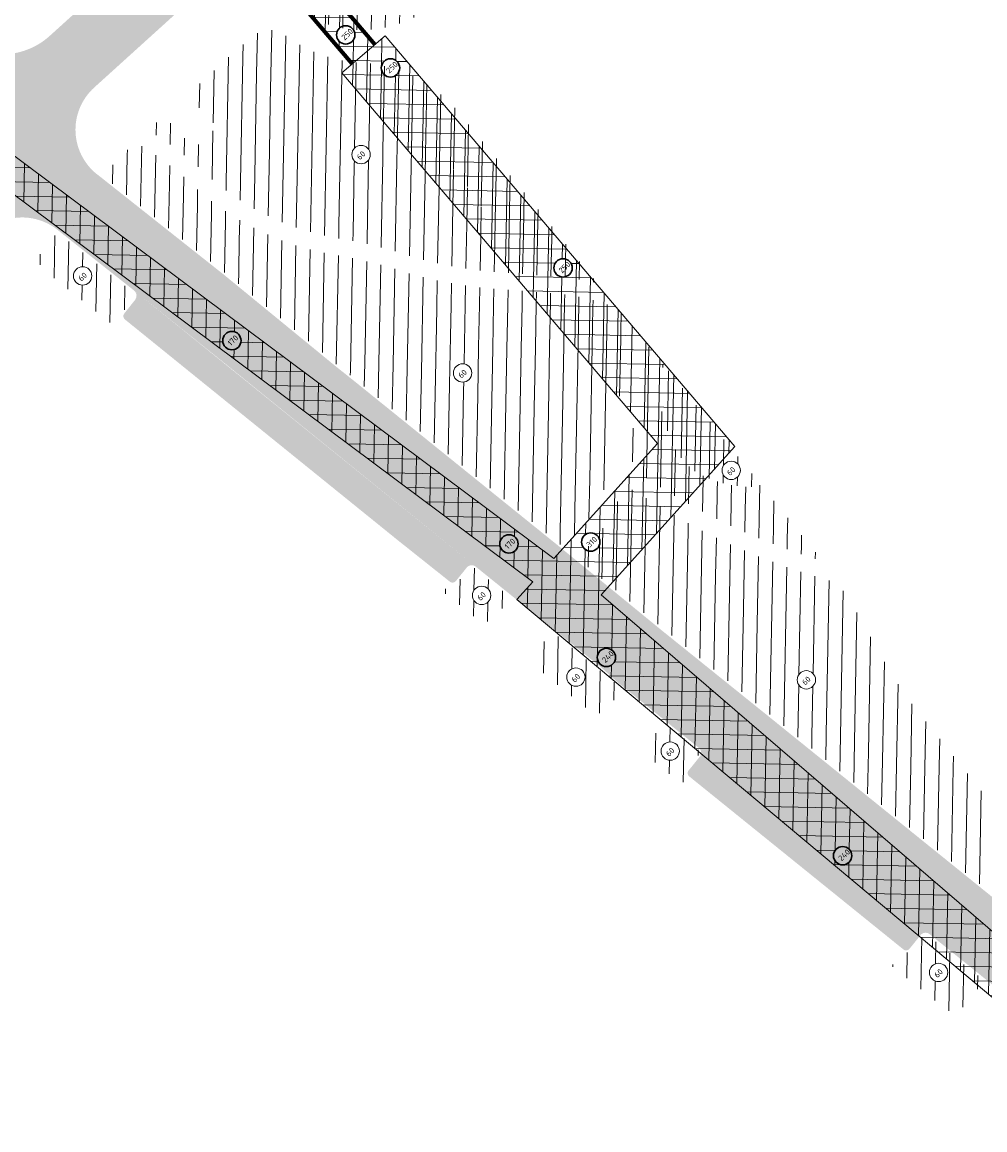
# Model space of a CAD drawing. Header units: metres. Extents: x 93002 to 101266, y 464849 to 465338.
# Tile 8 of 14: x 93188 to 93255, y 465098 to 465176. Entities that reach past the tile are written whole.
import ezdxf

# ---------------------------------------------------------------- set-up
doc = ezdxf.new("R2010")
doc.units = ezdxf.units.M
for name, color, linetype, lineweight in [('N-WE-GK-KISTDAM-G', 40, 'CONTINUOUS', 70), ('N-WE-GW-GROND_TEELAARDE-A', 94, 'CONTINUOUS', 18), ('N-WE-GW-ONTGRAVING-V', 7, 'CONTINUOUS', 30), ('N-WE-GW-ONTGRAVINGSVAK-T25', 7, 'CONTINUOUS', 25), ('N-WE-VH-VERHARDING_FUNDERING-A-200', 252, 'CONTINUOUS', 18), ('V-WE-VH-VERHARDING_FUNDERING-A-200', 252, 'CONTINUOUS', 18)]:
    doc.layers.add(name, color=color, linetype=linetype, lineweight=lineweight)
doc.styles.add('NLCS_200_25', font='NLCS-ISO.ttf', dxfattribs={"height": 0.5})
pattern_1 = [(88.91073676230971, (-156813.3608325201, 869735.9383361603), (-0.9998192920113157, 0.01901008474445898), [])]
pattern_2 = [(178.9107367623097, (0, 0), (-0.01901008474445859, -0.9998192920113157), []), (88.91073676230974, (0, 0), (-0.9998192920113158, 0.01901008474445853), [])]

msp = doc.modelspace()

# ---------------------------------------------------------------- hatches: boundary and pattern name
at = {"layer": 'N-WE-GW-GROND_TEELAARDE-A'}
h = msp.add_hatch(dxfattribs=at)
h.set_pattern_fill('AGW-GROND_TEELAARDE', color=256, angle=315, style=0, pattern_type=2)
h.set_pattern_definition(pattern_1)
edge = h.paths.add_edge_path()
edge.add_line((93214.31843286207, 465178.3211020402), (93215.65418004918, 465179.404697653))
edge.add_line((93215.65418004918, 465179.404697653), (93214.00546177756, 465181.437070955))
edge.add_arc((93212.51439515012, 465180.2274758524), 1.919999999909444, 39.04993434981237, 132.1623513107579)
edge.add_line((93211.22562651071, 465181.650667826), (93207.15233927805, 465177.9621107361))
edge.add_arc((93207.76987425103, 465177.2801645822), 0.9199999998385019, 132.1623513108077, 237.7257967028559)
edge.add_arc((93211.50723175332, 465183.1979769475), 7.919167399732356, 237.7257967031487, 302.6025604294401)
edge.add_line((93215.77414592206, 465176.5266460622), (93214.31843286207, 465178.3211020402))
edge = h.paths.add_edge_path(flags=16)
edge.add_arc((93211.80201265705, 465178.4435387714), 0.6465810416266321, 0, 360)
h = msp.add_hatch(dxfattribs=at)
h.set_pattern_fill('AGW-GROND_TEELAARDE', color=256, angle=315, style=0, pattern_type=2)
h.set_pattern_definition(pattern_1)
edge = h.paths.add_edge_path()
edge.add_arc((93211.38636808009, 465166.4905912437), 0.6465810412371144, 4.356662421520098, 228.3503315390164)
edge.add_arc((93213.99480644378, 465161.2252001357), 5.665705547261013, 122.4275831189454, 138.8604944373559)
edge.add_arc((93211.22598616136, 465163.3490871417), 2.194450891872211, 133.0523957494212, 185.281941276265)
edge.add_arc((93211.54563702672, 465163.3943926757), 2.516964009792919, 185.6390431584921, 236.4789093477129)
edge.add_arc((93225.7400617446, 465192.3775095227), 34.76968699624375, 243.370584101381, 251.3662531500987)
edge.add_arc((93203.84912344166, 465125.1238462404), 35.96082644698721, 72.5538082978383, 80.42495764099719)
edge.add_arc((93212.85646661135, 465178.8242654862), 18.48981398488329, 227.89743490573, 260.5818446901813, ccw=False)
edge.add_arc((93202.24370909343, 465167.6181391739), 3.08124855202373, 234.6225614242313, 281.1821405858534)
edge.add_arc((93202.51732953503, 465166.8243309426), 2.252358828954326, 278.2686312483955, 331.2789814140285)
edge.add_arc((93199.58234627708, 465168.4775952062), 5.620857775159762, 330.8766353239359, 370.9820011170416)
edge.add_arc((93198.50420129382, 465168.4174775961), 6.692312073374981, 9.728759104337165, 53.10169571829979)
edge.add_line((93202.52224242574, 465173.7693358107), (93203.66640977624, 465174.755485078))
edge.add_arc((93204.92985320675, 465173.3932479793), 1.857950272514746, 53.36054559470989, 132.8452095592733, ccw=False)
edge.add_arc((93211.97023116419, 465182.9765803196), 10.03356285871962, 233.7595417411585, 265.8537802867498)
edge.add_arc((93210.78292339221, 465163.2605708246), 9.719686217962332, 39.3673129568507, 87.27638979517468, ccw=False)
edge.add_line((93218.29716964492, 465169.425666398), (93225.47019934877, 465160.6397349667))
edge.add_arc((93224.98738112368, 465167.9241578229), 7.300406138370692, 234.38041618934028, 273.7920702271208, ccw=False)
edge.add_arc((93226.67744625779, 465168.797237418), 9.035963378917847, 208.7225780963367, 228.8847741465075, ccw=False)
edge.add_arc((93214.2299383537, 465161.3590326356), 5.481308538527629, 34.38785739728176, 77.70828491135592)
edge.add_arc((93213.99480644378, 465161.2252001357), 5.665705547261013, 75.67266519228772, 110.2794109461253)
h = msp.add_hatch(dxfattribs=at)
h.set_pattern_fill('AGW-GROND_TEELAARDE', color=256, angle=315, style=0, pattern_type=2)
h.set_pattern_definition(pattern_1)
edge = h.paths.add_edge_path()
edge.add_arc((93198.50591836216, 465168.4185263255), 6.690442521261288, 9.722391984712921, 53.10806283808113)
edge.add_line((93202.52224242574, 465173.7693358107), (93199.13102579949, 465170.6984263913))
edge.add_line((93199.13102579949, 465170.6984263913), (93201.2426071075, 465168.4335332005))
edge.add_line((93201.2426071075, 465168.4335332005), (93199.63064241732, 465166.9049303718))
edge.add_line((93199.63064241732, 465166.9049303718), (93197.4831382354, 465169.2083546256))
edge.add_line((93197.4831382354, 465169.2083546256), (93196.37805182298, 465168.2166117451))
edge.add_arc((93184.40744959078, 465148.2764339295), 23.25738611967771, 46.353745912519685, 59.02252177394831, ccw=False)
edge.add_arc((93202.24370909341, 465167.6181391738), 3.081248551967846, 234.6225614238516, 281.1821405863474)
edge.add_arc((93202.51732953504, 465166.8243309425), 2.252358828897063, 278.2686312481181, 329.9362461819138)
edge.add_arc((93199.58234627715, 465168.4775952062), 5.620857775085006, 330.3385922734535, 370.982001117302)
h = msp.add_hatch(dxfattribs=at)
h.set_pattern_fill('AGW-GROND_TEELAARDE', color=256, angle=315, style=0, pattern_type=2)
h.set_pattern_definition(pattern_1)
edge = h.paths.add_edge_path()
edge.add_arc((93210.4690051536, 465112.7419522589), 41.7869050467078, 27.50069665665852, 34.35708770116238)
edge.add_arc((93256.7347915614, 465181.2208092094), 46.41342476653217, 238.4554913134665, 255.3109756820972, ccw=False)
edge.add_arc((93227.44196102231, 465133.7550185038), 9.364328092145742, 26.90454734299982, 57.647161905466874, ccw=False)
edge.add_arc((93244.54699465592, 465141.6335600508), 9.481315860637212, 202.5836785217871, 231.1104698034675)
edge.add_arc((93235.1214007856, 465130.4931200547), 5.118974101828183, -9.019668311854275, 47.27647378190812, ccw=False)
edge.add_arc((93236.69368462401, 465130.2811251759), 3.533092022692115, 315.53267341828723, 350.37836609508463, ccw=False)
edge.add_line((93239.21507586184, 465127.8061856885), (93239.93267225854, 465127.2285171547))
edge.add_line((93239.93267225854, 465127.2285171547), (93242.47796966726, 465125.1698882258))
edge.add_arc((93244.07029106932, 465123.0770388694), 2.629734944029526, 80.03510217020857, 127.26529257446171, ccw=False)
edge.add_arc((93243.90517277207, 465121.0947618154), 4.614207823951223, 46.73291780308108, 82.27568863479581, ccw=False)
edge.add_arc((93250.39925771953, 465128.6369950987), 5.347031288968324, 231.4602669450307, 275.4749343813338)
edge.add_arc((93251.83984261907, 465115.8129668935), 7.558871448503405, 73.80215373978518, 97.07048172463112, ccw=False)
edge.add_line((93253.94842766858, 465123.0717826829), (93250.8719086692, 465126.9049787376))
edge.add_arc((93275.97855006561, 465146.8836061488), 32.08565092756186, 207.5617272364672, 218.5110446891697, ccw=False)
edge = h.paths.add_edge_path()
edge.add_line((93230.60526444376, 465154.2463579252), (93229.49697214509, 465155.6131909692))
edge.add_arc((93224.15782285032, 465143.3410447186), 13.38327645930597, 66.4879538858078, 85.23315278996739)
edge.add_arc((93146.0273970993, 464169.2336500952), 990.6188932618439, 85.4118357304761, 85.62506642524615)
edge.add_arc((93223.5783335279, 465189.9814434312), 33.07488777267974, 254.8368637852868, 266.5615028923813, ccw=False)
edge.add_arc((93203.79752461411, 465125.1270702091), 34.76082644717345, 71.32662866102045, 80.36294098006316)
edge.add_arc((93212.89437137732, 465178.8806068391), 19.75703234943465, 227.8780864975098, 260.4505718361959, ccw=False)
edge.add_arc((93184.40413342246, 465148.2725483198), 22.06248663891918, 46.31290165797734, 59.88638658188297)
edge.add_arc((93229.27650058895, 465132.669854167), 48.43428440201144, 134.2603669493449, 135.6977540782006)
edge.add_arc((93194.1338943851, 465162.5994060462), 3.928469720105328, 41.98762155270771, 82.98373635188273, ccw=False)
edge.add_arc((93207.26476017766, 465174.6176344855), 13.87219676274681, 222.6024872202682, 245.2132240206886)
edge.add_arc((93199.99953376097, 465159.3712799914), 3.022360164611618, -13.637105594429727, 61.34315444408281, ccw=False)
edge.add_arc((93200.56880733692, 465159.2970586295), 2.452422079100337, 318.23883849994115, 344.91214534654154, ccw=False)
edge.add_line((93202.39813676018, 465157.6636793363), (93209.77014246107, 465151.6249383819))
edge.add_line((93209.77014246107, 465151.6249383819), (93210.47471579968, 465151.065732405))
edge.add_arc((93212.13162857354, 465149.7294919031), 2.128590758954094, 81.69002883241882, 141.1150735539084, ccw=False)
edge.add_arc((93211.68127021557, 465139.9844917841), 11.87545799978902, 64.18281746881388, 86.34037221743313, ccw=False)
edge.add_arc((93225.14264479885, 465166.3373418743), 17.7211095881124, 242.1096420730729, 261.8713113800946)
edge.add_arc((93221.92677549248, 465141.4698983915), 7.358725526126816, 42.273494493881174, 84.46201279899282, ccw=False)
edge.add_arc((93225.05890397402, 465144.9334583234), 2.749366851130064, -9.900746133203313, 32.72767158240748, ccw=False)
edge.add_arc((93215.96452550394, 465147.8315941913), 12.27472265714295, 316.7577213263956, 344.06071273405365, ccw=False)
edge.add_line((93224.90621048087, 465139.4223679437), (93225.2268281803, 465139.1635905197))
edge.add_line((93225.2268281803, 465139.1635905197), (93225.58810968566, 465138.8680408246))
edge.add_arc((93220.08114959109, 465145.8798209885), 8.915810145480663, 308.1456258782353, 349.7546758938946)
edge.add_arc((93307.37284877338, 465135.6139891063), 78.99637442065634, 166.3574658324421, 173.6916635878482, ccw=False)
edge = h.paths.add_edge_path(flags=16)
edge.add_arc((93220.6749076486, 465158.7113364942), 5.861982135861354, 224.4388467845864, 261.26245168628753, ccw=False)
edge.add_arc((93217.2739265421, 465154.9833802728), 0.8700469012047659, 92.6299881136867, 205.6264082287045, ccw=False)
edge.add_arc((93218.96048711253, 465135.487812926), 20.43775090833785, 86.33111426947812, 94.84584835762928, ccw=False)
edge.add_arc((93221.6468209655, 465174.2594907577), 18.42744784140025, 265.7098288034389, 278.7692301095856)
edge.add_arc((93225.43675065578, 465149.6907691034), 6.43186934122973, 59.97880458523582, 98.769230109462, ccw=False)
edge.add_arc((93227.41284581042, 465153.1788672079), 2.423293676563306, 18.513107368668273, 59.17055286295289, ccw=False)
edge.add_arc((93228.65184477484, 465153.8145459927), 1.06730784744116, -109.17686637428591, 7.200007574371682, ccw=False)
edge.add_arc((93226.36830310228, 465146.9813286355), 6.13746572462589, 71.6426779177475, 98.51027783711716)
edge.add_arc((93222.06324315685, 465176.6902289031), 23.88181561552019, 264.52446252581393, 278.1771140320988, ccw=False)
edge = h.paths.add_edge_path(flags=16)
edge.add_arc((93218.53505294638, 465151.1020512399), 0.6465810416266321, 0, 360)
edge = h.paths.add_edge_path(flags=16)
edge.add_arc((93242.75397207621, 465129.4810653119), 0.6465810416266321, 0, 360)
h = msp.add_hatch(dxfattribs=at)
h.set_pattern_fill('AGW-GROND_TEELAARDE', color=256, angle=315, style=0, pattern_type=2)
h.set_pattern_definition(pattern_1)
edge = h.paths.add_edge_path()
edge.add_arc((93211.38636807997, 465166.4905912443), 0.646581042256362, 225.5773422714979, 245.1236509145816)
edge.add_arc((93212.78081298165, 465161.859353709), 4.374492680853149, 112.3921659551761, 132.6799519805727)
edge.add_arc((93211.1743873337, 465163.3523111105), 2.194450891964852, 128.2660439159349, 133.0523957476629)
edge.add_arc((93213.9432076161, 465161.2284241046), 5.66570554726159, 122.084044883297, 138.8604944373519, ccw=False)
edge = h.paths.add_edge_path()
edge.add_arc((93211.38636807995, 465166.4905912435), 0.6465810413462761, 328.3899753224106, 366.2520551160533)
edge.add_arc((93213.9432076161, 465161.2284241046), 5.66570554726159, 75.67266519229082, 109.74535246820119, ccw=False)
edge.add_arc((93214.17833952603, 465161.3622566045), 5.481308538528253, 34.3878573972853, 77.7082849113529, ccw=False)
edge.add_arc((93226.62584743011, 465168.8004613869), 9.035963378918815, 208.7225780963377, 228.8847741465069)
edge.add_arc((93224.93483841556, 465167.9254186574), 7.298260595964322, 234.3774639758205, 273.7991010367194)
edge.add_line((93225.41840835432, 465160.6431959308), (93228.0248966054, 465157.4286700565))
edge.add_arc((93223.6436764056, 465139.4389205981), 18.51556577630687, 76.31265104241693, 84.65699698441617)
edge.add_arc((93146.02739615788, 464169.2336379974), 991.8189053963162, 85.41172992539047, 85.62563833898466)
edge.add_arc((93221.71143162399, 465158.7577070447), 0.5953892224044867, 266.6139998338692, 345.0693732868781)
edge.add_arc((93220.87841131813, 465158.7743249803), 1.418534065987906, 353.1162183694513, 433.7718160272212)
edge.add_arc((93222.96598517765, 465165.8554691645), 5.963926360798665, 213.8329116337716, 253.52706280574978, ccw=False)
edge.add_arc((93210.96230065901, 465158.685755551), 8.03204591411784, 28.6348311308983, 59.81813554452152)
edge.add_arc((93212.78081298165, 465161.859353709), 4.374492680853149, 59.50993119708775, 101.1214602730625)
h = msp.add_hatch(dxfattribs=at)
h.set_pattern_fill('AGW-GROND_TEELAARDE', color=256, angle=315, style=0, pattern_type=2)
h.set_pattern_definition(pattern_1)
edge = h.paths.add_edge_path()
edge.add_arc((93207.26476017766, 465174.6176344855), 13.87219676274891, 222.6024872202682, 245.21322402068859, ccw=False)
edge.add_arc((93194.13976362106, 465162.6106738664), 3.91657187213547, 41.92253818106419, 83.04881972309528)
edge.add_arc((93229.2765004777, 465132.6698542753), 48.43428424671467, 135.6977540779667, 138.1655157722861)
edge.add_line((93193.18934051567, 465164.9746027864), (93202.39813676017, 465157.6636793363))
edge.add_arc((93200.56880733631, 465159.2970586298), 2.452422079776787, 318.2388385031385, 344.9121453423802)
edge.add_arc((93199.99953376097, 465159.3712799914), 3.022360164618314, 346.3628944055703, 421.3431544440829)
h = msp.add_hatch(dxfattribs=at)
h.set_pattern_fill('AGW-GROND_TEELAARDE', color=256, angle=315, style=0, pattern_type=2)
h.set_pattern_definition(pattern_1)
edge = h.paths.add_edge_path()
edge.add_arc((93211.38636807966, 465166.4905912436), 0.6465810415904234, 245.1236509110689, 328.3899753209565)
edge.add_arc((93212.78081298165, 465161.859353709), 4.374492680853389, 59.50993119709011, 101.12146027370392, ccw=False)
edge.add_arc((93210.96230065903, 465158.685755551), 8.032045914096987, 28.634831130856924, 59.81813554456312, ccw=False)
edge.add_arc((93222.96598517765, 465165.8554691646), 5.96392636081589, 213.8329116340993, 253.6211209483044)
edge.add_arc((93220.87841131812, 465158.7743249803), 1.418534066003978, -6.88378163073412, 73.37636772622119, ccw=False)
edge.add_arc((93221.71143162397, 465158.7577070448), 0.5953892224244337, 269.74335993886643, 345.06937328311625, ccw=False)
edge.add_arc((93223.10039665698, 465187.0651288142), 28.93628824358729, 254.3113490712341, 267.24341274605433, ccw=False)
edge.add_arc((93225.68846291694, 465192.3807334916), 34.76968699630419, 243.3705841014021, 252.5738080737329, ccw=False)
edge.add_arc((93211.49403819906, 465163.3976166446), 2.516964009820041, 185.6390431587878, 236.4789093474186, ccw=False)
edge.add_arc((93211.17438733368, 465163.3523111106), 2.194450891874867, 128.2660439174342, 185.281941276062, ccw=False)
edge.add_arc((93212.78081298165, 465161.859353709), 4.374492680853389, 112.39216595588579, 132.6799519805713, ccw=False)
h = msp.add_hatch(dxfattribs=at)
h.set_pattern_fill('AGW-GROND_TEELAARDE', color=256, angle=315, style=0, pattern_type=2)
h.set_pattern_definition(pattern_1)
edge = h.paths.add_edge_path()
edge.add_line((93189.98770835, 465161.0045272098), (93188.89929746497, 465159.6535850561))
edge.add_arc((93189.6257666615, 465159.073287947), 0.9297861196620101, 141.382452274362, 232.5556497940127)
edge.add_line((93189.06046545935, 465158.3350896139), (93194.16155631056, 465154.2911475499))
edge.add_line((93194.16155631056, 465154.2911475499), (93194.58049514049, 465154.8317487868))
edge.add_arc((93194.94997403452, 465155.1043905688), 0.4591820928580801, 142.496774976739, 216.4239480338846, ccw=False)
edge.add_line((93194.58569612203, 465155.3839434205), (93195.36193094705, 465156.3637186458))
edge.add_arc((93195.12678489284, 465156.5500150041), 0.299999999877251, 321.6116907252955, 411.7769995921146)
edge.add_line((93195.31240203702, 465156.785697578), (93189.98770835, 465161.0045272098))
edge = h.paths.add_edge_path(flags=16)
edge.add_arc((93191.77041619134, 465157.9420488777), 0.6465810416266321, 0, 360)
h = msp.add_hatch(dxfattribs=at)
h.set_pattern_fill('AGW-GROND_TEELAARDE', color=256, angle=315, style=0, pattern_type=2)
h.set_pattern_definition(pattern_1)
h.paths.add_polyline_path([(93228.65474567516, 465155.2597412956, 0.1708901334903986), (93224.45617937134, 465156.0474524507, -0.05704414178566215), (93220.26830664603, 465155.8836769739, 0.03803040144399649), (93217.16399643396, 465155.8464544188, 0.5115480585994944), (93216.48946330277, 465154.6070837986, 0.1620703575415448), (93219.78442221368, 465152.9173853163, 0.05964149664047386), (93225.46003906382, 465153.0512167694, -0.1188463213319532), (93228.32591813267, 465152.7982203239, 0.5485086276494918), (93229.71073656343, 465153.9483152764, 0.1792863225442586)])
h = msp.add_hatch(dxfattribs=at)
h.set_pattern_fill('AGW-GROND_TEELAARDE', color=256, angle=315, style=0, pattern_type=2)
h.set_pattern_definition(pattern_1)
edge = h.paths.add_edge_path()
edge.add_arc((93238.14499681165, 465148.4806319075), 5.387041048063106, 200.0121190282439, 226.4547893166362, ccw=False)
edge.add_arc((93255.76354364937, 465154.1292273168), 23.88575107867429, 190.042831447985, 198.2802867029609, ccw=False)
edge.add_arc((93233.92974468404, 465150.3452317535), 1.728547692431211, 133.1923918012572, 192.7438454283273, ccw=False)
edge.add_line((93232.74663969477, 465151.6054459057), (93231.5351724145, 465153.0995224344))
edge.add_arc((93265.0768337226, 465144.5091353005), 34.62423709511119, 165.6346970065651, 178.6092288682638)
edge.add_arc((93232.07187377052, 465145.2431612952), 1.612587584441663, 176.218813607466, 228.065453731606)
edge.add_arc((93257.1771986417, 465182.0765745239), 46.17423811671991, 235.4554046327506, 253.2381191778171)
edge.add_arc((93211.12182916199, 465113.2481565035), 40.96082664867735, 36.93908948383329, 38.07397403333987)
edge.add_line((93243.36681542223, 465138.5078117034), (93242.98452103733, 465138.9792871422))
edge.add_arc((93242.46784137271, 465140.075327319), 1.211718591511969, 221.527252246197, 295.23946042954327, ccw=False)
edge.add_arc((93233.84805223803, 465131.3341695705), 11.06769504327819, 45.82428076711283, 58.9404974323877)
edge.add_arc((93251.03690177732, 465161.8275831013), 23.94336878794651, 226.0973235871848, 241.3530549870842, ccw=False)
h = msp.add_hatch(dxfattribs=at)
h.set_pattern_fill('AGW-GROND_TEELAARDE', color=256, angle=315, style=0, pattern_type=2)
h.set_pattern_definition(pattern_1)
edge = h.paths.add_edge_path()
edge.add_arc((93221.92677549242, 465141.4698983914), 7.358725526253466, 42.27349449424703, 84.46201279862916)
edge.add_arc((93225.14264479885, 465166.3373418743), 17.72110958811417, 242.1096420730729, 261.8713113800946, ccw=False)
edge.add_arc((93211.68127021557, 465139.9844917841), 11.87545799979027, 64.18281746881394, 86.34037221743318)
edge.add_arc((93212.13162857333, 465149.7294919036), 2.128590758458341, 81.69002882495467, 141.1150735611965)
edge.add_line((93210.47471579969, 465151.065732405), (93224.90621048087, 465139.4223679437))
edge.add_arc((93215.96452550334, 465147.8315941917), 12.27472265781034, 316.757721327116, 344.0607127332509)
edge.add_arc((93225.058903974, 465144.9334583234), 2.749366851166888, 350.0992538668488, 392.7276715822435)
h = msp.add_hatch(dxfattribs=at)
h.set_pattern_fill('AGW-GROND_TEELAARDE', color=256, angle=315, style=0, pattern_type=2)
h.set_pattern_definition([(88.91073676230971, (-250189.193350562, 405226.4630852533), (-0.9998192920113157, 0.01901008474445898), [])])
edge = h.paths.add_edge_path()
edge.add_arc((93233.92961927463, 465150.3452701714), 1.728433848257, 133.1902326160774, 192.7460046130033)
edge.add_arc((93255.76354364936, 465154.1292273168), 23.88575107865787, 190.0428314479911, 198.2802867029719)
edge.add_arc((93238.14499681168, 465148.4806319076), 5.387041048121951, 200.0121190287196, 234.7706197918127)
edge.add_arc((93239.11556616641, 465151.6327098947), 8.583166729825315, 241.6324072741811, 266.0690841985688)
edge.add_arc((93238.62382741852, 465145.8004470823), 2.73242196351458, 267.9725516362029, 289.6065955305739)
edge.add_line((93239.54071896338, 465143.2264541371), (93232.74663969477, 465151.6054459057))
edge = h.paths.add_edge_path(flags=16)
edge.add_arc((93237.45892859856, 465144.2400268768), 0.6465810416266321, 0, 360)
h = msp.add_hatch(dxfattribs=at)
h.set_pattern_fill('AGW-GROND_TEELAARDE', color=256, angle=315, style=0, pattern_type=2)
h.set_pattern_definition(pattern_1)
edge = h.paths.add_edge_path()
edge.add_arc((93238.63852695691, 465145.7265870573), 2.657934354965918, 266.0495190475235, 289.84236464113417, ccw=False)
edge.add_arc((93239.11556616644, 465151.6327098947), 8.583166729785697, 241.6324072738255, 265.588862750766, ccw=False)
edge.add_arc((93238.14499681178, 465148.4806319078), 5.387041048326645, 226.4547893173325, 234.7706197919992, ccw=False)
edge.add_arc((93251.03690177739, 465161.8275831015), 23.943368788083, 226.0973235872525, 241.353054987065)
edge.add_arc((93233.84805223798, 465131.3341695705), 11.06769504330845, 45.82428076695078, 58.94049743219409, ccw=False)
edge.add_arc((93242.46784137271, 465140.075327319), 1.211718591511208, 221.527252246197, 295.2394604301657)
edge.add_line((93242.98452103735, 465138.9792871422), (93239.54071896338, 465143.2264541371))
h = msp.add_hatch(dxfattribs=at)
h.set_pattern_fill('AGW-GROND_TEELAARDE', color=256, angle=315, style=0, pattern_type=2)
h.set_pattern_definition(pattern_1)
edge = h.paths.add_edge_path()
edge.add_arc((93227.44196102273, 465133.7550185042), 9.364328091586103, 26.90454734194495, 57.6471619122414)
edge.add_arc((93257.17689185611, 465182.076044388), 47.37362748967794, 236.1887443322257, 238.54094171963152, ccw=False)
edge.add_arc((93230.32805452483, 465142.0949540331), 0.7882431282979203, 51.80861341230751, 155.1194940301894)
edge.add_arc((93233.96938512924, 465140.9951188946), 4.585570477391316, 161.8100396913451, 181.4176247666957)
edge.add_arc((93226.59395038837, 465140.6030485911), 2.805139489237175, -17.266210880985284, 5.700388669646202, ccw=False)
edge.add_arc((93221.71788946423, 465141.4028181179), 7.729131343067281, 324.33935800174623, 347.80750195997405, ccw=False)
edge.add_line((93227.99768644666, 465136.8968641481), (93239.22503474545, 465127.7981687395))
edge.add_arc((93236.55957690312, 465130.3247953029), 3.672670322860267, 316.5316683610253, 350.0563541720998)
edge.add_arc((93235.1214007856, 465130.4931200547), 5.118974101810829, 350.9803316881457, 407.2764737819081)
edge.add_arc((93244.54699465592, 465141.6335600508), 9.481315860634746, 202.5836785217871, 231.1104698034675, ccw=False)
h = msp.add_hatch(dxfattribs=at)
h.set_pattern_fill('AGW-GROND_TEELAARDE', color=256, angle=315, style=0, pattern_type=2)
h.set_pattern_definition(pattern_1)
h.paths.add_polyline_path([(93229.27267908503, 465139.7704501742, 0.100547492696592), (93229.38521817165, 465140.8816732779, -0.08576358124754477), (93229.61297043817, 465142.4265893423, -0.1280550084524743), (93226.53549009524, 465138.0930274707), (93227.99768644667, 465136.8968641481, 0.1008910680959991)])
h = msp.add_hatch(dxfattribs=at)
h.set_pattern_fill('AGW-GROND_TEELAARDE', color=256, angle=315, style=0, pattern_type=2)
h.set_pattern_definition(pattern_1)
edge = h.paths.add_edge_path()
edge.add_line((93221.93729054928, 465135.2647102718), (93219.36656966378, 465137.3395942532))
edge.add_arc((93219.1781491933, 465137.1061467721), 0.3000000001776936, 51.09225625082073, 141.0922562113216)
edge.add_line((93218.94470171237, 465137.2945672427), (93218.17936262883, 465136.3463344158))
edge.add_arc((93217.82934087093, 465136.6291311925), 0.4499880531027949, 240.5684817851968, 321.0638491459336, ccw=False)
edge.add_line((93217.60822442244, 465136.2372169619), (93217.16737935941, 465135.683429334))
edge.add_line((93217.16737935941, 465135.683429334), (93219.54131259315, 465133.7673768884))
edge.add_arc((93220.11913536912, 465134.4832824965), 0.9200000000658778, 231.0922562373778, 320.960636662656)
edge.add_line((93220.83371171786, 465133.9038166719), (93221.93729054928, 465135.2647102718))
edge = h.paths.add_edge_path(flags=16)
edge.add_arc((93219.87611905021, 465135.4269713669), 0.6465810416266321, 0, 360)
h = msp.add_hatch(dxfattribs=at)
h.set_pattern_fill('AGW-GROND_TEELAARDE', color=256, angle=315, style=0, pattern_type=2)
h.set_pattern_definition(pattern_1)
edge = h.paths.add_edge_path()
edge.add_line((93224.84802984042, 465132.8843548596), (93223.7446851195, 465131.5187556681))
edge.add_arc((93224.46029858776, 465130.9405711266), 0.9199999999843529, 141.0632972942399, 230.7147983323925)
edge.add_line((93223.87777208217, 465130.2284876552), (93227.42784056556, 465127.3201726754))
edge.add_arc((93228.00448281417, 465128.0370295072), 0.9200000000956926, 231.186674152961, 321.0632972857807)
edge.add_line((93228.72009628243, 465127.4588449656), (93229.8209396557, 465128.8213482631))
edge.add_line((93229.8209396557, 465128.8213482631), (93224.84802984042, 465132.8843548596))
edge = h.paths.add_edge_path(flags=16)
edge.add_arc((93226.516855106, 465129.6703867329), 0.6465810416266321, 0, 360)
h = msp.add_hatch(dxfattribs=at)
h.set_pattern_fill('AGW-GROND_TEELAARDE', color=256, angle=315, style=0, pattern_type=2)
h.set_pattern_definition(pattern_1)
edge = h.paths.add_edge_path()
edge.add_line((93232.74995873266, 465126.4634738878), (93231.7029967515, 465125.1678873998))
edge.add_arc((93232.41861021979, 465124.5897028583), 0.920000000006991, 141.063297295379, 231.01196698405)
edge.add_line((93231.83978480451, 465123.8746076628), (93233.97637223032, 465122.1451720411))
edge.add_line((93233.97637223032, 465122.1451720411), (93234.35354397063, 465122.6148823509))
edge.add_arc((93234.69527679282, 465122.9076593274), 0.4499996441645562, 141.069900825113, 220.5880630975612, ccw=False)
edge.add_line((93234.34521615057, 465123.1904264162), (93235.12989368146, 465124.1618432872))
edge.add_arc((93234.8965197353, 465124.3503548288), 0.3000000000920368, 321.0699008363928, 411.1657686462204)
edge.add_line((93235.08464052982, 465124.5840438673), (93232.74995873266, 465126.4634738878))
edge = h.paths.add_edge_path(flags=16)
edge.add_arc((93233.16140308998, 465124.4564666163), 0.6465810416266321, 0, 360)
h = msp.add_hatch(dxfattribs=at)
h.set_pattern_fill('AGW-GROND_TEELAARDE', color=256, angle=315, style=0, pattern_type=2)
h.set_pattern_definition(pattern_1)
edge = h.paths.add_edge_path()
edge.add_line((93258.66681338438, 465117.1928989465), (93253.94842766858, 465123.0717826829))
edge.add_arc((93251.83999864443, 465115.8149216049), 7.556950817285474, 73.79915553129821, 97.07347993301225)
edge.add_arc((93250.39925771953, 465128.6369950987), 5.347031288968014, 231.4602669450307, 275.4749343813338, ccw=False)
edge.add_arc((93243.90517277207, 465121.0947618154), 4.614207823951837, 46.73291780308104, 82.27568863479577)
edge.add_arc((93244.06922561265, 465123.1196279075), 2.58798647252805, 79.84870815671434, 127.777776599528)
edge.add_line((93242.4838237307, 465125.1651534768), (93258.49325282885, 465112.2368149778))
edge.add_arc((93255.54288281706, 465114.821217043), 3.922220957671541, 318.7829814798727, 397.2056961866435)
h = msp.add_hatch(dxfattribs=at)
h.set_pattern_fill('AGW-GROND_TEELAARDE', color=256, angle=315, style=0, pattern_type=2)
h.set_pattern_definition(pattern_1)
edge = h.paths.add_edge_path()
edge.add_arc((93251.15416638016, 465111.2162407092), 0.3000000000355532, 51.13309807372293, 141.063297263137)
edge.add_line((93250.92081416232, 465111.4047791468), (93250.13466253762, 465110.4317668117))
edge.add_arc((93249.78463479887, 465110.7145689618), 0.4499960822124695, 241.3032288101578, 321.06379554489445, ccw=False)
edge.add_line((93249.56855835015, 465110.3198444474), (93248.7659682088, 465109.3264863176))
edge.add_line((93248.7659682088, 465109.3264863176), (93252.51925984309, 465106.3015399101))
edge.add_arc((93253.09685068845, 465107.0189342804), 0.9210134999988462, 231.1616523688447, 319.0772376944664)
edge.add_line((93253.79276231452, 465106.4156326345), (93255.28977552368, 465108.2684715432))
edge.add_line((93255.28977552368, 465108.2684715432), (93251.34242039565, 465111.4498224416))
edge = h.paths.add_edge_path(flags=16)
edge.add_arc((93252.06736122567, 465108.8619250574), 0.6465810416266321, 0, 360)
at = {"layer": 'N-WE-VH-VERHARDING_FUNDERING-A-200', "transparency": 33554559}
h = msp.add_hatch(color=256, dxfattribs=at)
h.dxf.hatch_style = 1
h.paths.add_polyline_path([(93220.5681578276, 465196.2369560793), (93217.63394775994, 465200.0360950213), (93215.09349264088, 465198.0718313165), (93190.38530245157, 465175.6973792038), (93193.61101763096, 465172.1416516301), (93202.18676236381, 465179.9074000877), (93218.18304704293, 465194.3928036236)])
h = msp.add_hatch(color=256, dxfattribs=at)
h.dxf.hatch_style = 1
edge = h.paths.add_edge_path()
edge.add_line((93192.57942464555, 465171.2074946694), (93193.61101763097, 465172.1416516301))
edge.add_line((93193.61101763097, 465172.1416516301), (93190.38530245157, 465175.6973792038))
edge.add_line((93190.38530245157, 465175.6973792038), (93189.44799847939, 465174.8486054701))
edge.add_arc((93186.09183014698, 465178.5548345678), 5.000000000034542, 217.415206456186, 312.16235131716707, ccw=False)
edge.add_line((93182.12056318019, 465175.5169012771), (93177.30980815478, 465171.4068041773))
edge.add_line((93177.30980815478, 465171.4068041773), (93179.27268102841, 465168.7400937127))
edge.add_arc((93175.24590842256, 465165.7761263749), 4.999999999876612, -32.021389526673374, 36.35549274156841, ccw=False)
edge.add_line((93179.48515946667, 465163.1249472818), (93178.81903359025, 465162.0848843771))
edge.add_line((93178.81903359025, 465162.0848843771), (93183.48220973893, 465159.1685873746))
edge.add_line((93183.48220973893, 465159.1685873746), (93184.11460182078, 465160.1797860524))
edge.add_arc((93187.50602306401, 465158.0588123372), 4.000033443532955, 51.41859277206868, 147.9783957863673, ccw=False)
edge.add_line((93190.00054774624, 465161.1857300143), (93190.76437828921, 465160.580536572))
edge.add_line((93190.76437828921, 465160.580536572), (93193.78110616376, 465164.3143619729))
edge.add_line((93193.78110616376, 465164.3143619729), (93192.93921243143, 465164.9814073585))
edge.add_arc((93195.27149630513, 465168.239622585), 4.00693330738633, 132.2102707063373, 234.40429164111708, ccw=False)
h = msp.add_hatch(color=256, dxfattribs=at)
h.dxf.hatch_style = 1
h.paths.add_polyline_path([(93193.78110616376, 465164.3143619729), (93190.76417430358, 465160.5806981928), (93195.40622943, 465156.9027340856), (93201.71079674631, 465151.8372761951), (93219.46077989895, 465137.4563179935), (93222.10520249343, 465135.3219477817), (93228.31306211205, 465130.3440335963), (93229.5226055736, 465129.2540722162), (93251.43654740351, 465111.5666133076), (93256.61430456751, 465107.3936261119), (93259.62540132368, 465111.1317087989), (93239.83847767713, 465127.1117806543), (93232.54725313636, 465132.9812513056), (93225.13223346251, 465139.0471771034), (93210.72355263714, 465150.6767325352), (93209.67598515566, 465151.5081662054), (93201.74336115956, 465158.0061347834)])
h = msp.add_hatch(color=256, dxfattribs=at)
h.dxf.hatch_style = 1
edge = h.paths.add_edge_path()
edge.add_arc((93195.1002302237, 465156.546937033), 0.4692835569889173, -36.07981545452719, 49.303196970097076, ccw=False)
edge.add_line((93195.47950397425, 465156.2705704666), (93194.70326914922, 465155.2907952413))
edge.add_arc((93194.93841520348, 465155.104498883), 0.2999999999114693, 141.6116907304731, 231.6116908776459)
edge.add_line((93194.7521188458, 465154.8693528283), (93202.29200315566, 465148.7665544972))
edge.add_line((93202.29200315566, 465148.7665544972), (93213.96368086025, 465139.3229733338))
edge.add_line((93213.96368086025, 465139.3229733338), (93217.64079586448, 465136.395789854))
edge.add_arc((93217.82933430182, 465136.6291420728), 0.3000000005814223, 231.0632974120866, 321.0632971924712)
edge.add_line((93218.06268651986, 465136.4406036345), (93218.82797797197, 465137.388777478))
edge.add_arc((93219.17814919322, 465137.1061467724), 0.4499999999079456, 51.09225621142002, 141.0922562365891, ccw=False)
edge.add_line((93219.46077989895, 465137.4563179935), (93195.40622943, 465156.9027340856))
h = msp.add_hatch(color=256, dxfattribs=at)
h.dxf.hatch_style = 1
edge = h.paths.add_edge_path()
edge.add_line((93234.50715649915, 465122.6739703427), (93249.59638019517, 465110.4809927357))
edge.add_arc((93249.78463468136, 465110.7145700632), 0.2999968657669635, 231.132500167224, 321.0638951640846)
edge.add_line((93250.01798642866, 465110.5260360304), (93250.85052925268, 465111.5564663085))
edge.add_arc((93251.1497926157, 465111.2003368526), 0.4651738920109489, 51.9429037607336, 130.0410693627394, ccw=False)
edge.add_line((93251.43654740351, 465111.5666133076), (93235.178700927, 465124.7008883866))
edge.add_arc((93234.87141207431, 465124.3403484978), 0.473725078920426, -26.943862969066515, 49.55898001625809, ccw=False)
edge.add_line((93235.2937147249, 465124.1256954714), (93234.50813790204, 465123.1533945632))
edge.add_arc((93234.70590830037, 465122.9132766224), 0.311078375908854, 129.4761865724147, 230.2896395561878)
edge.add_line((93234.50715816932, 465122.6739689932), (93234.50715694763, 465122.6739699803))
h = msp.add_hatch(color=256, dxfattribs=at)
h.dxf.hatch_style = 1
h.paths.add_polyline_path([(93258.43699320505, 465098.4246282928), (93261.74126430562, 465096.1701893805), (93261.25946234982, 465095.4640250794, 0.001147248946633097), (93249.367, 465077.94), (93239.29100000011, 465063.0920000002, 0.001708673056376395), (93227.96222317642, 465046.4465032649), (93224.64570236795, 465048.6827284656, -0.00170817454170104), (93235.9865141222, 465065.3459884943), (93239.50135639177, 465070.5254622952), (93240.00672729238, 465071.2701771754), (93246.05460110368, 465080.1823278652, -0.001089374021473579), (93257.35500559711, 465096.8380452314, -0.0001039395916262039)])
at = {"layer": 'V-WE-VH-VERHARDING_FUNDERING-A-200'}
h = msp.add_hatch(dxfattribs=at)
h.set_pattern_fill('AGW-WERK_ONTGRAVEN_AANVULLEN-SO', color=0, scale=0.2, pattern_type=2)
h.set_pattern_definition(pattern_2)
h.paths.add_polyline_path([(93297.51443986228, 465251.166814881), (93347.88790958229, 465287.1432590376), (93394.01274639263, 465320.0868666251), (93392.47319079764, 465322.2421621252), (93346.53177039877, 465289.0319781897), (93295.95307695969, 465253.3300779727), (93258.94472937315, 465226.3369957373), (93221.91283098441, 465199.3260140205), (93212.55233888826, 465191.9159767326), (93206.82291316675, 465198.6169438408), (93205.16939539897, 465197.3172954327), (93210.73626740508, 465190.8145723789), (93201.88661539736, 465183.3049096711), (93210.7633825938, 465172.8722290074), (93212.36277495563, 465174.2330905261), (93204.84867129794, 465183.0642609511), (93213.64833042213, 465190.5315005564), (93213.47626678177, 465190.7342664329), (93222.82030738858, 465198.1320242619), (93259.18903927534, 465224.1219379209), (93259.53801570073, 465223.6347922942)])
edge = h.paths.add_edge_path(flags=16)
edge.add_arc((93360.08150621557, 465296.9388416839), 0.6465810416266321, 0, 360)
edge = h.paths.add_edge_path(flags=16)
edge.add_arc((93390.64222276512, 465319.0969779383), 0.6465810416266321, 0, 360)
edge = h.paths.add_edge_path(flags=16)
edge.add_arc((93325.76926325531, 465273.1304940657), 0.6465810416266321, 0, 360)
edge = h.paths.add_edge_path(flags=16)
edge.add_arc((93300.111174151, 465255.023097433), 0.6465810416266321, 0, 360)
edge = h.paths.add_edge_path(flags=16)
edge.add_arc((93280.99842212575, 465241.2427029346), 0.6465810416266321, 0, 360)
edge = h.paths.add_edge_path(flags=16)
edge.add_arc((93262.52750240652, 465227.9434286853), 0.6465810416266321, 0, 360)
edge = h.paths.add_edge_path(flags=16)
edge.add_arc((93250.12200600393, 465218.7505637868), 0.6465810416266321, 0, 360)
edge = h.paths.add_edge_path(flags=16)
edge.add_arc((93225.60329449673, 465200.9631888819), 0.6465810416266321, 0, 360)
edge = h.paths.add_edge_path(flags=16)
edge.add_arc((93219.84231363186, 465196.7733861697), 0.6465810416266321, 0, 360)
edge = h.paths.add_edge_path(flags=16)
edge.add_arc((93206.96747639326, 465196.645011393), 0.6465810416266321, 0, 360)
edge = h.paths.add_edge_path(flags=16)
edge.add_arc((93205.63020641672, 465185.0902402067), 0.6465810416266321, 0, 360)
edge = h.paths.add_edge_path(flags=16)
edge.add_arc((93210.30733767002, 465174.9241005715), 0.6465810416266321, 0, 360)
h = msp.add_hatch(dxfattribs=at)
h.set_pattern_fill('AGW-WERK_ONTGRAVEN_AANVULLEN-SO', color=0, scale=0.2, pattern_type=2)
h.set_pattern_definition(pattern_2)
h.paths.add_polyline_path([(93228.30942996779, 465135.4638277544), (93237.70972022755, 465145.9093337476), (93213.0863095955, 465174.8487183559), (93210.03984795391, 465172.2566011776), (93232.26413418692, 465146.1368577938), (93224.97073126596, 465138.0325033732), (93186.29691000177, 465166.8980520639), (93179.38394128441, 465159.5891077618), (93177.76215846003, 465158.4185024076), (93177.1915637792, 465157.4923495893), (93155.6199906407, 465122.4787507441), (93137.44086096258, 465091.350564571), (93135.97062244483, 465092.8836496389), (93135.5143843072, 465092.4243584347), (93133.57378486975, 465090.4707728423), (93137.93326031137, 465085.9249480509), (93139.4880982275, 465087.4160476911), (93160.05692955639, 465122.0581159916), (93182.15248380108, 465157.3975702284), (93181.37815000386, 465158.4959279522), (93186.5499402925, 465163.9639589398), (93223.49287114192, 465136.3903203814), (93222.36063638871, 465135.132192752), (93260.63620449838, 465103.1027648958), (93235.82780033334, 465065.0540869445), (93210.10730798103, 465025.9062317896), (93178.52662220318, 464981.6457982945), (93144.1303003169, 464938.4428408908), (93111.70047421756, 464904.8112250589), (93076.0256481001, 464875.3561210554), (93083.82305581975, 464865.7948457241), (93086.48170813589, 464867.8408746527), (93092.53258527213, 464872.497470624), (93111.2126115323, 464886.873127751), (93109.87087224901, 464888.6166115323), (93091.19084598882, 464874.2409544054), (93085.1399688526, 464869.5843584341), (93084.17627770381, 464868.8427270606), (93080.3835314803, 464873.4934381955), (93115.4929966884, 464902.8985847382), (93150.95016017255, 464940.4149715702), (93180.20187609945, 464977.4880364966), (93180.65465076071, 464977.258755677), (93185.49241543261, 464984.0673711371), (93185.24786239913, 464984.2411348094), (93212.274115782, 465022.2795398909), (93238.01090810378, 465061.4589951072), (93238.09492452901, 465061.4047564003), (93252.86559429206, 465083.9119985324), (93260.8945580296, 465078.6428868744), (93262.37950843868, 465080.7774038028), (93254.29243154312, 465086.0855061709), (93264.95716737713, 465102.336888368), (93273.45888201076, 465098.3219670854), (93274.08271841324, 465097.711827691), (93232.02953144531, 465036.8613007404), (93221.03044388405, 465020.8324956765), (93187.78036636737, 464972.8602479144), (93189.58850942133, 464971.6070046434), (93222.84151832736, 465019.5834817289), (93233.84145625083, 465035.6135260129), (93276.71666345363, 465097.6535077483), (93275.36488144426, 465098.9756099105), (93307.83412706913, 465135.6292092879), (93316.37667210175, 465126.6294628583), (93357.1850492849, 465075.7329435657), (93358.90145998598, 465077.1091464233), (93343.29295626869, 465096.5795602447), (93318.09313913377, 465128.0055954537), (93309.30127142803, 465137.1810629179), (93310.31812116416, 465138.1866716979), (93312.01455191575, 465136.085578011), (93312.3954164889, 465136.4097861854), (93344.05780335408, 465097.1947217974), (93346.08381566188, 465098.8242303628), (93314.33649547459, 465138.1391347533), (93314.71014091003, 465138.4720234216), (93312.87138610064, 465140.711711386), (93327.6210333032, 465155.2983068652), (93345.84763606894, 465173.2764785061), (93350.50980639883, 465167.2166533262), (93350.36485959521, 465167.0774224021), (93367.90864296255, 465145.1928081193), (93386.18777906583, 465123.9456268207), (93387.85553190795, 465125.3804091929), (93372.90706301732, 465142.7561115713), (93373.79096656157, 465143.453098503), (93349.98603271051, 465173.6419936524), (93350.36743714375, 465173.9656673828), (93348.15210623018, 465176.7180379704), (93383.6267154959, 465205.6907464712), (93388.93649916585, 465199.4360426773), (93403.4269465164, 465181.733642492), (93405.13811417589, 465183.0848770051), (93390.61574219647, 465200.8569080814), (93385.2055813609, 465207.0436150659), (93386.11176804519, 465207.7873035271), (93392.0829687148, 465200.2557161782), (93392.47478094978, 465200.5651132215), (93405.82874069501, 465183.6302346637), (93418.59247545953, 465167.4665784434), (93420.63298929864, 465169.0778832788), (93394.50373025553, 465202.1672860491), (93394.89712174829, 465202.4779301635), (93388.93914888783, 465210.0115229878), (93425.63006511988, 465239.8269807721), (93425.22364279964, 465240.3262255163), (93458.69407321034, 465267.5736430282), (93477.89567312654, 465263.287854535), (93483.43152708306, 465267.5417093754), (93481.927, 465270.04), (93481.972586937, 465270.4562719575), (93477.13237585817, 465266.7369622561), (93457.87698508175, 465271.0347568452), (93422.41004249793, 465242.1620300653), (93385.16169789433, 465211.8390919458), (93344.44864930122, 465178.4151750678), (93305.76135143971, 465146.4343345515), (93297.15643837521, 465139.1414164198), (93299.22540999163, 465136.7002371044), (93306.4444775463, 465142.8186102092), (93308.89159630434, 465139.8700371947), (93306.95680435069, 465137.9566337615), (93273.56555696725, 465100.2622130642), (93263.94625880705, 465104.8049113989)])
h.paths.add_polyline_path([(93309.20501477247, 465145.129381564), (93339.92007837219, 465170.5198533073), (93326.0750889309, 465156.8635716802), (93311.46103259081, 465142.411069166)], flags=16)
edge = h.paths.add_edge_path(flags=16)
edge.add_arc((93213.45823496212, 465172.5952459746), 0.6465810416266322, 0, 360)
edge = h.paths.add_edge_path(flags=16)
edge.add_arc((93225.61506755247, 465158.50741875), 0.6465810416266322, 0, 360)
edge = h.paths.add_edge_path(flags=16)
edge.add_arc((93227.56534721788, 465139.1881901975), 0.6465810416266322, 0, 360)
edge = h.paths.add_edge_path(flags=16)
edge.add_arc((93221.80308720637, 465139.059598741), 0.6465810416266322, 0, 360)
edge = h.paths.add_edge_path(flags=16)
edge.add_arc((93202.28259986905, 465153.3841566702), 0.6465810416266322, 0, 360)
edge = h.paths.add_edge_path(flags=16)
edge.add_arc((93182.42839671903, 465161.2268089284), 0.6465810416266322, 0, 360)
edge = h.paths.add_edge_path(flags=16)
edge.add_arc((93176.0378612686, 465149.2084665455), 0.6465810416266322, 0, 360)
edge = h.paths.add_edge_path(flags=16)
edge.add_arc((93160.7613296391, 465124.6307378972), 0.6465810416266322, 0, 360)
edge = h.paths.add_edge_path(flags=16)
edge.add_arc((93149.83559030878, 465106.6445044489), 0.6465810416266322, 0, 360)
edge = h.paths.add_edge_path(flags=16)
edge.add_arc((93139.95749587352, 465089.7073715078), 0.6465810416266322, 0, 360)
edge = h.paths.add_edge_path(flags=16)
edge.add_arc((93135.92612087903, 465091.6419778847), 0.6465810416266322, 0, 360)
edge = h.paths.add_edge_path(flags=16)
edge.add_arc((93228.67206350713, 465131.0565616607), 0.6465810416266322, 0, 360)
edge = h.paths.add_edge_path(flags=16)
edge.add_arc((93245.31050415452, 465117.0896233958), 0.6465810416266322, 0, 360)
edge = h.paths.add_edge_path(flags=16)
edge.add_arc((93259.52407062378, 465105.1205221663), 0.6465810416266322, 0, 360)
edge = h.paths.add_edge_path(flags=16)
edge.add_arc((93268.45488910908, 465101.6782548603), 0.6465810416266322, 0, 360)
edge = h.paths.add_edge_path(flags=16)
edge.add_arc((93262.34591873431, 465099.9668451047), 0.6465810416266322, 0, 360)
edge = h.paths.add_edge_path(flags=16)
edge.add_arc((93271.73099816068, 465092.2269106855), 0.6465810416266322, 0, 360)
edge = h.paths.add_edge_path(flags=16)
edge.add_arc((93277.50164833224, 465103.0194639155), 0.6465810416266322, 0, 360)
edge = h.paths.add_edge_path(flags=16)
edge.add_arc((93304.05895768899, 465133.0630055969), 0.6465810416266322, 0, 360)
edge = h.paths.add_edge_path(flags=16)
edge.add_arc((93312.0465611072, 465132.6451449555), 0.6465810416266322, 0, 360)
edge = h.paths.add_edge_path(flags=16)
edge.add_arc((93316.20004405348, 465133.9388973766), 0.6465810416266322, 0, 360)
edge = h.paths.add_edge_path(flags=16)
edge.add_arc((93309.27048903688, 465148.3042966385), 0.6465810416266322, 0, 360)
edge = h.paths.add_edge_path(flags=16)
edge.add_arc((93320.16010269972, 465123.7178209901), 0.6465810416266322, 0, 360)
edge = h.paths.add_edge_path(flags=16)
edge.add_arc((93331.47823982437, 465109.278542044), 0.6465810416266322, 0, 360)
edge = h.paths.add_edge_path(flags=16)
edge.add_arc((93352.5000885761, 465083.1883483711), 0.6465810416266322, 0, 360)
edge = h.paths.add_edge_path(flags=16)
edge.add_arc((93341.0425014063, 465102.9179852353), 0.6465810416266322, 0, 360)
edge = h.paths.add_edge_path(flags=16)
edge.add_arc((93329.47504407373, 465158.4947866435), 0.6465810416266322, 0, 360)
edge = h.paths.add_edge_path(flags=16)
edge.add_arc((93338.30452971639, 465170.273410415), 0.6465810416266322, 0, 360)
edge = h.paths.add_edge_path(flags=16)
edge.add_arc((93355.73711989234, 465164.3056298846), 0.6465810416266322, 0, 360)
edge = h.paths.add_edge_path(flags=16)
edge.add_arc((93366.61947574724, 465150.3497462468), 0.6465810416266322, 0, 360)
edge = h.paths.add_edge_path(flags=16)
edge.add_arc((93384.5545393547, 465127.5957649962), 0.6465810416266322, 0, 360)
edge = h.paths.add_edge_path(flags=16)
edge.add_arc((93415.67755825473, 465173.2428495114), 0.6465810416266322, 0, 360)
edge = h.paths.add_edge_path(flags=16)
edge.add_arc((93401.50649717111, 465185.7735850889), 0.6465810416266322, 0, 360)
edge = h.paths.add_edge_path(flags=16)
edge.add_arc((93394.74957244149, 465199.816803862), 0.6465810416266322, 0, 360)
edge = h.paths.add_edge_path(flags=16)
edge.add_arc((93389.03471410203, 465208.3588077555), 0.6465810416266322, 0, 360)
edge = h.paths.add_edge_path(flags=16)
edge.add_arc((93386.052719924, 465204.4094798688), 0.6465810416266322, 0, 360)
edge = h.paths.add_edge_path(flags=16)
edge.add_arc((93398.29322051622, 465221.5062598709), 0.6465810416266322, 0, 360)
edge = h.paths.add_edge_path(flags=16)
edge.add_arc((93453.63313209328, 465266.6348579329), 0.6465810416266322, 0, 360)
edge = h.paths.add_edge_path(flags=16)
edge.add_arc((93472.73880013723, 465266.8957308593), 0.6465810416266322, 0, 360)
edge = h.paths.add_edge_path(flags=16)
edge.add_arc((93241.34140917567, 465067.5920774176), 0.6465810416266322, 0, 360)
edge = h.paths.add_edge_path(flags=16)
edge.add_arc((93248.58856320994, 465058.6662234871), 0.6465810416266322, 0, 360)
edge = h.paths.add_edge_path(flags=16)
edge.add_arc((93228.98968338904, 465030.431031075), 0.6465810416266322, 0, 360)
edge = h.paths.add_edge_path(flags=16)
edge.add_arc((93217.01784313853, 465030.8909494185), 0.6465810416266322, 0, 360)
edge = h.paths.add_edge_path(flags=16)
edge.add_arc((93192.38738805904, 464995.5435684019), 0.6465810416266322, 0, 360)
edge = h.paths.add_edge_path(flags=16)
edge.add_arc((93208.36988542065, 465000.5051446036), 0.6465810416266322, 0, 360)
edge = h.paths.add_edge_path(flags=16)
edge.add_arc((93191.89958244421, 464976.615658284), 0.6465810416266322, 0, 360)
edge = h.paths.add_edge_path(flags=16)
edge.add_arc((93182.4217714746, 464981.5841229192), 0.6465810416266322, 0, 360)
edge = h.paths.add_edge_path(flags=16)
edge.add_arc((93175.54319029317, 464972.8132101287), 0.6465810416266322, 0, 360)
edge = h.paths.add_edge_path(flags=16)
edge.add_arc((93154.28582144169, 464945.7978834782), 0.6465810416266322, 0, 360)
edge = h.paths.add_edge_path(flags=16)
edge.add_arc((93139.8081854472, 464929.6962366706), 0.6465810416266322, 0, 360)
edge = h.paths.add_edge_path(flags=16)
edge.add_arc((93118.98039481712, 464907.5559331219), 0.6465810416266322, 0, 360)
edge = h.paths.add_edge_path(flags=16)
edge.add_arc((93111.73346626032, 464900.6598988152), 0.6465810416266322, 0, 360)
edge = h.paths.add_edge_path(flags=16)
edge.add_arc((93102.87690645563, 464881.7669618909), 0.6465810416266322, 0, 360)
edge = h.paths.add_edge_path(flags=16)
edge.add_arc((93081.99740984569, 464875.7988178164), 0.6465810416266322, 0, 360)
edge = h.paths.add_edge_path(flags=16)
edge.add_arc((93081.24346375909, 464870.7588245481), 0.6465810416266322, 0, 360)

# ---------------------------------------------------------------- linework, layer by layer
at = {"layer": 'N-WE-GK-KISTDAM-G', "flags": 128}
msp.add_lwpolyline([(93210.7633825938, 465172.8722290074), (93201.88661539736, 465183.3049096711), (93210.73626740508, 465190.8145723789), (93205.16939539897, 465197.3172954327), (93206.82291316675, 465198.6169438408), (93212.55233888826, 465191.9159767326), (93221.91283098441, 465199.3260140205), (93258.94472937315, 465226.3369957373), (93295.95307695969, 465253.3300779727), (93346.53177039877, 465289.0319781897), (93392.47319079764, 465322.2421621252), (93394.01274639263, 465320.0868666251), (93347.88790958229, 465287.1432590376), (93297.51443986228, 465251.166814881), (93259.53801570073, 465223.6347922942), (93259.18903927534, 465224.1219379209), (93222.82030738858, 465198.1320242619), (93213.47626678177, 465190.7342664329), (93213.64833042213, 465190.5315005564), (93204.84867129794, 465183.0642609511), (93212.36277495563, 465174.2330905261)], dxfattribs=at)
at = {"layer": 'N-WE-GW-GROND_TEELAARDE-A'}
for centre in [(93211.38636807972, 465166.4905912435), (93191.77041619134, 465157.9420488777), (93218.53505294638, 465151.1020512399), (93237.45892859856, 465144.2400268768), (93219.87611905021, 465135.4269713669), (93226.516855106, 465129.6703867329), (93242.75397207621, 465129.4810653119), (93233.16140308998, 465124.4564666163), (93252.06736122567, 465108.8619250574)]:
    msp.add_circle(centre, 0.6465810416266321, dxfattribs=at)
at = {"layer": 'N-WE-GW-ONTGRAVING-V'}
for centre in [(93210.30733767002, 465174.9241005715), (93213.45823496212, 465172.5952459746), (93225.61506755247, 465158.50741875), (93202.28259986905, 465153.3841566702), (93221.80308720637, 465139.059598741), (93227.56534721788, 465139.1881901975), (93228.67206350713, 465131.0565616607), (93245.31050415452, 465117.0896233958)]:
    msp.add_circle(centre, 0.6465810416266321, dxfattribs=at)
at = {"layer": 'V-WE-VH-VERHARDING_FUNDERING-A-200', "color": 0, "flags": 128}
for points in [[(93263.94625880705, 465104.8049113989), (93228.30942996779, 465135.4638277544), (93237.70972022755, 465145.9093337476), (93213.0863095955, 465174.8487183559), (93210.03984795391, 465172.2566011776), (93232.26413418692, 465146.1368577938), (93224.97073126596, 465138.0325033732), (93186.29691000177, 465166.8980520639), (93179.38394128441, 465159.5891077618), (93177.76215846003, 465158.4185024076), (93177.1915637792, 465157.4923495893), (93155.6199906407, 465122.4787507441), (93137.44086096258, 465091.350564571)], [(93139.4880982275, 465087.4160476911), (93160.05692955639, 465122.0581159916), (93182.15248380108, 465157.3975702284), (93181.37815000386, 465158.4959279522), (93186.5499402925, 465163.9639589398), (93223.49287114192, 465136.3903203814), (93222.36063638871, 465135.132192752), (93260.63620449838, 465103.1027648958), (93235.82780033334, 465065.0540869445)]]:
    msp.add_lwpolyline(points, dxfattribs=at)

# ---------------------------------------------------------------- texts
at = {"layer": 'N-WE-GW-ONTGRAVINGSVAK-T25', "style": 'NLCS_200_25'}
for s, p in [('250', (93210.22654634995, 465174.5123478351)), ('250', (93213.37744364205, 465172.1834932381)), ('60', (93211.30557675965, 465166.078838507)), ('250', (93225.5342762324, 465158.0956660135)), ('60', (93191.68962487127, 465157.5302961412)), ('170', (93202.20180854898, 465152.9724039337)), ('60', (93218.4542616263, 465150.6902985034)), ('60', (93237.37813727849, 465143.8282741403)), ('170', (93221.7222958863, 465138.6478460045)), ('310', (93227.48455589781, 465138.776437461)), ('60', (93219.79532773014, 465135.0152186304)), ('240', (93228.59127218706, 465130.6448089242)), ('60', (93226.43606378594, 465129.2586339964)), ('60', (93242.67318075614, 465129.0693125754)), ('60', (93233.08061176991, 465124.0447138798)), ('240', (93245.22971283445, 465116.6778706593)), ('60', (93251.9865699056, 465108.4501723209))]:
    msp.add_text(s, height=0.4, rotation=44.05637002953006, dxfattribs=at).set_placement(p)

doc.saveas('drawing.dxf')
